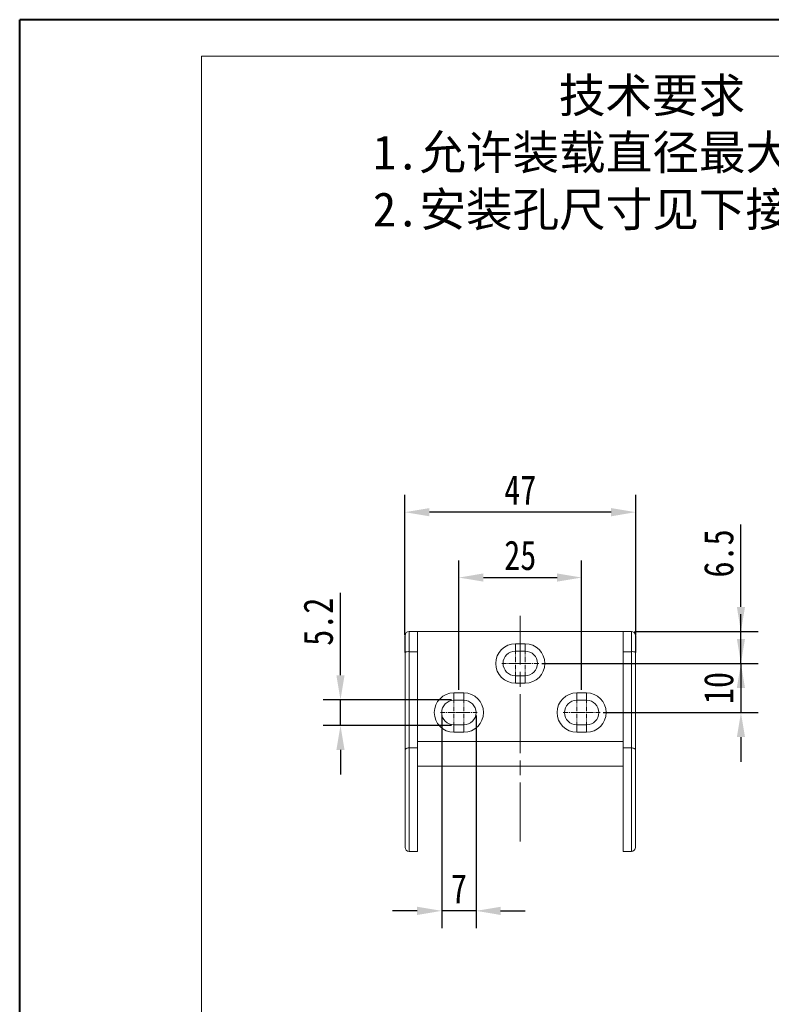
# Model space of a CAD drawing. Header units: millimetres. Extents: x 3292 to 3920, y -521 to -81.
# Tile 5 of 31: x 3292 to 3445, y -282 to -81. Entities that reach past the tile are written whole.
import ezdxf

# ---------------------------------------------------------------- set-up
doc = ezdxf.new("R2010")
doc.units = ezdxf.units.MM
doc.linetypes.add('ACAD_ISO08W100', pattern=[36, 24, -3, 6, -3])
doc.linetypes.add('CENTER', pattern=[0.6, 0.375, -0.075, 0.075, -0.075])
doc.layers.add('中心线', color=1, linetype='CENTER', lineweight=25)
doc.styles.get("Standard").update_dxf_attribs({"font": '仿宋_GB2312.ttf', "width": 0.8})
doc.styles.add('样式 6', font='仿宋_GB2312.ttf')
doc.dimstyles.new('副本 ISO-25.1', dxfattribs={"dimtxt": 6, "dimasz": 5, "dimexe": 3.5, "dimexo": 0.625, "dimgap": 1.5, "dimtad": 1, "dimdsep": 46, "dimtxsty": 'Standard', "dimcen": 2.5, "dimadec": 0, "dimazin": 0, "dimtfac": 1, "dimtmove": 0, "dimatfit": 3, "dimfxl": 0, "dimarcsym": 0})

# ---------------------------------------------------------------- blocks, each defined once
blk = doc.blocks.new('*D298')
at = {"color": 0, "lineweight": -2}
for p, q in [((3439.06, -200.81), (3439.06, -184.04)), ((3417.39, -205.81), (3442.56, -205.81)), ((3439.06, -212.31), (3439.06, -205.81)), ((3398.5, -212.31), (3442.56, -212.31)), ((3439.06, -217.31), (3439.06, -222.31))]:
    blk.add_line(p, q, dxfattribs=at)
at = {"color": 0, "lineweight": 9}
for points in [[(3438.23, -200.81), (3439.89, -200.81), (3439.06, -205.81)], [(3438.23, -217.31), (3439.89, -217.31), (3439.06, -212.31)]]:
    blk.add_solid(points, dxfattribs=at)
at = {"layer": 'Defpoints', "color": 0, "lineweight": 9}
for p in [(3416.76, -205.81), (3439.06, -205.81), (3397.88, -212.31)]:
    blk.add_point(p, dxfattribs=at)
at = {"color": 0, "lineweight": 9, "insert": (3434.56, -189.92), "char_height": 6, "attachment_point": 5, "rotation": 90}
blk.add_mtext('6.5', dxfattribs=at)
blk = doc.blocks.new('*D299')
at = {"color": 0, "lineweight": -2}
for p, q in [((3439.06, -207.31), (3439.06, -202.31)), ((3398.5, -212.31), (3442.56, -212.31)), ((3439.06, -212.31), (3439.06, -222.31)), ((3411, -222.31), (3442.56, -222.31)), ((3439.06, -227.31), (3439.06, -232.31))]:
    blk.add_line(p, q, dxfattribs=at)
at = {"color": 0, "lineweight": 9}
for points in [[(3438.23, -207.31), (3439.89, -207.31), (3439.06, -212.31)], [(3438.23, -227.31), (3439.89, -227.31), (3439.06, -222.31)]]:
    blk.add_solid(points, dxfattribs=at)
at = {"layer": 'Defpoints', "color": 0, "lineweight": 9}
for p in [(3397.88, -212.31), (3410.38, -222.31), (3439.06, -222.31)]:
    blk.add_point(p, dxfattribs=at)
at = {"color": 0, "lineweight": 9, "insert": (3434.56, -217.31), "char_height": 6, "attachment_point": 5, "rotation": 90}
blk.add_mtext('10', dxfattribs=at)
blk = doc.blocks.new('*D300')
at = {"color": 0, "lineweight": -2}
for p, q in [((3378.13, -222.93), (3378.13, -266.16)), ((3385.13, -222.93), (3385.13, -266.16)), ((3373.13, -262.66), (3368.13, -262.66)), ((3385.13, -262.66), (3378.13, -262.66)), ((3390.13, -262.66), (3395.13, -262.66))]:
    blk.add_line(p, q, dxfattribs=at)
at = {"color": 0, "lineweight": 9}
for points in [[(3373.13, -261.83), (3373.13, -263.5), (3378.13, -262.66)], [(3390.13, -261.83), (3390.13, -263.5), (3385.13, -262.66)]]:
    blk.add_solid(points, dxfattribs=at)
at = {"layer": 'Defpoints', "color": 0, "lineweight": 9}
for p in [(3378.13, -222.31), (3385.13, -222.31), (3378.13, -262.66)]:
    blk.add_point(p, dxfattribs=at)
at = {"color": 0, "lineweight": 9, "insert": (3381.63, -258.16), "char_height": 6, "attachment_point": 5}
blk.add_mtext('7', dxfattribs=at)
blk = doc.blocks.new('*D301')
at = {"color": 0, "lineweight": -2}
for p, q in [((3357.52, -214.71), (3357.52, -197.94)), ((3380.1, -219.71), (3354.02, -219.71)), ((3357.52, -224.91), (3357.52, -219.71)), ((3380.1, -224.91), (3354.02, -224.91)), ((3357.52, -229.91), (3357.52, -234.91))]:
    blk.add_line(p, q, dxfattribs=at)
at = {"color": 0, "lineweight": 9}
for points in [[(3356.69, -214.71), (3358.35, -214.71), (3357.52, -219.71)], [(3356.69, -229.91), (3358.35, -229.91), (3357.52, -224.91)]]:
    blk.add_solid(points, dxfattribs=at)
at = {"layer": 'Defpoints', "color": 0, "lineweight": 9}
for p in [(3357.52, -219.71), (3380.73, -219.71), (3380.73, -224.91)]:
    blk.add_point(p, dxfattribs=at)
at = {"color": 0, "lineweight": 9, "insert": (3353.02, -203.82), "char_height": 6, "attachment_point": 5, "rotation": 90}
blk.add_mtext('5.2', dxfattribs=at)
blk = doc.blocks.new('*D316')
at = {"color": 0, "lineweight": -2}
for p, q in [((3370.62, -206.51), (3370.62, -178.02)), ((3417.63, -206.51), (3417.63, -178.02)), ((3412.63, -181.52), (3375.62, -181.52))]:
    blk.add_line(p, q, dxfattribs=at)
at = {"color": 0, "lineweight": 9}
for points in [[(3375.62, -180.69), (3375.62, -182.36), (3370.62, -181.52)], [(3412.63, -180.69), (3412.63, -182.36), (3417.63, -181.52)]]:
    blk.add_solid(points, dxfattribs=at)
at = {"layer": 'Defpoints', "color": 0, "lineweight": 9}
for p in [(3370.62, -181.52), (3370.62, -207.13), (3417.63, -207.13)]:
    blk.add_point(p, dxfattribs=at)
at = {"color": 0, "lineweight": 9, "insert": (3394.13, -177.02), "char_height": 6, "attachment_point": 5}
blk.add_mtext('47', dxfattribs=at)
blk = doc.blocks.new('*D321')
at = {"color": 0, "lineweight": -2}
for p, q in [((3381.63, -217.68), (3381.63, -191.33)), ((3406.63, -217.68), (3406.63, -191.33)), ((3386.63, -194.83), (3401.63, -194.83))]:
    blk.add_line(p, q, dxfattribs=at)
at = {"color": 0, "lineweight": 9}
for points in [[(3386.63, -193.99), (3386.63, -195.66), (3381.63, -194.83)], [(3401.63, -193.99), (3401.63, -195.66), (3406.63, -194.83)]]:
    blk.add_solid(points, dxfattribs=at)
at = {"layer": 'Defpoints', "color": 0, "lineweight": 9}
for p in [(3406.63, -194.83), (3381.63, -218.31), (3406.63, -218.31)]:
    blk.add_point(p, dxfattribs=at)
at = {"color": 0, "lineweight": 9, "insert": (3394.13, -190.33), "char_height": 6, "attachment_point": 5}
blk.add_mtext('25', dxfattribs=at)

msp = doc.modelspace()

# ---------------------------------------------------------------- linework, layer by layer
at = {"color": 7, "lineweight": 40}
for p in [(3292.2, -520.966), (3913.965, -81.289)]:
    msp.add_line(p, (3292.2, -81.289), dxfattribs=at)
at = {"color": 7, "lineweight": 13}
for p in [(3329.21, -513.564), (3906.563, -88.691)]:
    msp.add_line(p, (3329.21, -88.691), dxfattribs=at)
at = {"color": 7, "linetype": 'Continuous', "lineweight": 15}
for p, q in [((3371.49, -205.807), (3371.49, -209.915)), ((3373.201, -205.807), (3371.49, -205.807)), ((3373.201, -205.807), (3373.201, -209.915)), ((3373.201, -205.807), (3415.051, -205.807)), ((3415.051, -205.807), (3416.762, -205.807)), ((3415.051, -209.915), (3415.051, -205.807)), ((3416.762, -209.915), (3416.762, -205.807)), ((3393.126, -208.307), (3395.126, -208.307)), ((3393.126, -208.307), (3393.126, -209.807)), ((3395.126, -209.807), (3395.126, -208.307)), ((3370.69, -210.067), (3370.69, -229.948)), ((3371.49, -209.915), (3371.49, -229.492)), ((3371.49, -209.915), (3373.201, -209.915)), ((3373.201, -209.915), (3373.201, -229.492)), ((3393.126, -209.807), (3395.126, -209.807)), ((3415.051, -209.915), (3416.762, -209.915)), ((3415.051, -229.492), (3415.051, -209.915)), ((3416.762, -229.492), (3416.762, -209.915)), ((3417.562, -229.948), (3417.562, -210.067)), ((3393.126, -214.807), (3393.126, -216.307)), ((3395.126, -214.807), (3393.126, -214.807)), ((3395.126, -216.307), (3393.126, -216.307)), ((3395.126, -216.307), (3395.126, -214.807)), ((3380.626, -218.307), (3382.626, -218.307)), ((3380.626, -218.307), (3380.626, -219.807)), ((3382.626, -219.807), (3382.626, -218.307)), ((3405.626, -218.307), (3407.626, -218.307)), ((3405.626, -218.307), (3405.626, -219.807)), ((3407.626, -219.807), (3407.626, -218.307)), ((3380.626, -219.807), (3382.626, -219.807)), ((3405.626, -219.807), (3407.626, -219.807)), ((3382.626, -224.807), (3380.626, -224.807)), ((3380.626, -224.807), (3380.626, -226.307)), ((3382.626, -226.307), (3380.626, -226.307)), ((3382.626, -226.307), (3382.626, -224.807)), ((3407.626, -224.807), (3405.626, -224.807)), ((3405.626, -224.807), (3405.626, -226.307)), ((3407.626, -226.307), (3405.626, -226.307)), ((3407.626, -226.307), (3407.626, -224.807)), ((3373.201, -228.208), (3415.051, -228.208)), ((3370.69, -229.948), (3370.69, -249.748)), ((3373.201, -229.492), (3371.49, -229.492)), ((3371.49, -229.492), (3371.49, -250.548)), ((3373.201, -229.492), (3373.201, -250.548)), ((3415.051, -250.548), (3415.051, -229.492)), ((3415.051, -229.492), (3416.762, -229.492)), ((3416.762, -250.548), (3416.762, -229.492)), ((3415.051, -233.23), (3373.201, -233.23)), ((3417.562, -249.748), (3417.562, -238.805)), ((3371.49, -250.548), (3373.201, -250.548)), ((3415.051, -250.548), (3416.762, -250.548))]:
    msp.add_line(p, q, dxfattribs=at)
at = {"color": 1, "linetype": 'CENTER', "lineweight": 9, "ltscale": 2.54}
for p, q in [((3393.126, -215.057), (3393.126, -209.557)), ((3395.126, -215.057), (3395.126, -209.557)), ((3390.376, -212.307), (3395.876, -212.307)), ((3392.376, -212.307), (3397.876, -212.307)), ((3380.626, -225.057), (3380.626, -219.557)), ((3382.626, -225.057), (3382.626, -219.557)), ((3405.626, -225.057), (3405.626, -219.557)), ((3407.626, -225.057), (3407.626, -219.557)), ((3377.876, -222.307), (3383.376, -222.307)), ((3379.876, -222.307), (3385.376, -222.307)), ((3402.876, -222.307), (3408.376, -222.307)), ((3404.876, -222.307), (3410.376, -222.307))]:
    msp.add_line(p, q, dxfattribs=at)
at = {"color": 7, "linetype": 'Continuous', "lineweight": 15}
for centre, radius, start, end in [((3371.49, -206.607), 0.8, 90, 180), ((3416.762, -206.607), 0.8, 0, 90), ((3393.126, -212.307), 4, 90, 270), ((3395.126, -212.307), 4, 270, 90), ((3371.297, -211.08), 1.181, 80.60705, 120.93984), ((3393.126, -212.307), 2.5, 90, 270), ((3395.126, -212.307), 2.5, 270, 90), ((3416.955, -211.08), 1.181, 59.06016, 99.39295), ((3380.626, -222.307), 4, 90, 270), ((3382.626, -222.307), 4, 270, 90), ((3405.626, -222.307), 4, 90, 270), ((3407.626, -222.307), 4, 270, 90), ((3380.626, -222.307), 2.5, 90, 270), ((3382.626, -222.307), 2.5, 270, 90), ((3405.626, -222.307), 2.5, 90, 270), ((3407.626, -222.307), 2.5, 270, 90), ((3371.49, -249.748), 0.8, 180, 270), ((3416.762, -249.748), 0.8, 270, 0)]:
    msp.add_arc(centre, radius, start, end, dxfattribs=at)
at = {"color": 7, "linetype": 'Continuous', "lineweight": 9}
for points, knots in [([(3370.625, -206.607), (3370.625, -206.609), (3370.625, -206.615), (3370.625, -206.648), (3370.625, -206.672), (3370.625, -206.787), (3370.625, -206.923), (3370.625, -207.441), (3370.625, -207.937), (3370.625, -208.998), (3370.625, -209.523), (3370.625, -210.067)], [0, 0, 0, 0, 0.07735115, 0.07735115, 0.15470231, 0.15470231, 0.35453542, 0.35453542, 0.71740144, 0.71740144, 1, 1, 1, 1]), ([(3417.627, -210.067), (3417.627, -209.803), (3417.627, -209.542), (3417.627, -209.042), (3417.627, -208.801), (3417.627, -207.893), (3417.627, -207.34), (3417.627, -206.837), (3417.627, -206.721), (3417.627, -206.625), (3417.627, -206.609), (3417.627, -206.607)], [0, 0, 0, 0, 0.1372928, 0.1372928, 0.2745857, 0.2745857, 0.6864162, 0.6864162, 0.8861541, 0.8861541, 1, 1, 1, 1])]:
    msp.add_open_spline(points, degree=3, knots=knots, dxfattribs=at)
at = {"color": 7, "linetype": 'Continuous', "lineweight": 15}
for points, knots in [([(3370.69, -206.607), (3370.69, -206.608), (3370.69, -206.61), (3370.69, -206.625), (3370.69, -206.649), (3370.69, -206.683), (3370.69, -206.727), (3370.69, -206.78), (3370.69, -206.86), (3370.69, -206.979), (3370.69, -207.15), (3370.69, -207.35), (3370.69, -207.58), (3370.69, -207.834), (3370.69, -208.205), (3370.69, -208.712), (3370.69, -209.265), (3370.69, -209.675), (3370.69, -209.905), (3370.69, -210.022), (3370.69, -210.067)], [0, 0, 0, 0, 0.03463202, 0.06926404, 0.10389607, 0.13852809, 0.17316011, 0.20779213, 0.24242416, 0.30682449, 0.37122799, 0.43568199, 0.50012926, 0.56477872, 0.6289359, 0.75770378, 0.87877076, 0.93915991, 0.97689107, 1, 1, 1, 1]), ([(3417.562, -210.067), (3417.562, -210), (3417.562, -209.867), (3417.562, -209.67), (3417.562, -209.476), (3417.562, -209.285), (3417.562, -209.097), (3417.562, -208.914), (3417.562, -208.684), (3417.562, -208.413), (3417.562, -208.112), (3417.562, -207.833), (3417.562, -207.579), (3417.562, -207.35), (3417.562, -207.083), (3417.562, -206.829), (3417.562, -206.676), (3417.562, -206.623), (3417.562, -206.609), (3417.562, -206.608), (3417.562, -206.607)], [0, 0, 0, 0, 0.034632, 0.069264, 0.1038961, 0.1385281, 0.1731601, 0.2077921, 0.2424242, 0.3068245, 0.371228, 0.435682, 0.5001293, 0.5647787, 0.6289359, 0.7577038, 0.8787708, 0.9391599, 0.9768911, 1, 1, 1, 1]), ([(3371.49, -229.492), (3371.38, -229.492), (3371.273, -229.505), (3371.076, -229.552), (3370.987, -229.587), (3370.77, -229.715), (3370.69, -229.832), (3370.69, -229.948)], [0, 0, 0, 0, 0.25, 0.25, 0.5, 0.5, 1, 1, 1, 1]), ([(3416.762, -229.492), (3416.872, -229.492), (3416.98, -229.505), (3417.177, -229.552), (3417.266, -229.587), (3417.483, -229.715), (3417.562, -229.832), (3417.562, -229.948)], [0, 0, 0, 0, 0.25, 0.25, 0.5, 0.5, 1, 1, 1, 1]), ([(3417.562, -238.805), (3417.562, -238.699), (3417.562, -238.487), (3417.562, -238.169), (3417.562, -237.852), (3417.562, -237.43), (3417.562, -236.906), (3417.562, -236.276), (3417.562, -235.65), (3417.562, -234.823), (3417.562, -234.022), (3417.562, -233.257), (3417.562, -232.518), (3417.562, -231.828), (3417.562, -231.265), (3417.562, -230.964), (3417.562, -230.673), (3417.562, -230.33), (3417.562, -230.075), (3417.562, -229.948)], [0, 0, 0, 0, 0.0308123, 0.0616246, 0.0924369, 0.1232494, 0.1848822, 0.2465131, 0.3099941, 0.3732604, 0.5000031, 0.5634841, 0.6267504, 0.7534931, 0.8152131, 0.8482346, 0.8767367, 0.938369, 1, 1, 1, 1])]:
    msp.add_open_spline(points, degree=3, knots=knots, dxfattribs=at)
at = {"layer": '中心线', "linetype": 'ACAD_ISO08W100', "lineweight": 13, "ltscale": 0.5}
msp.add_line((3394.126, -248.543), (3394.126, -202.609), dxfattribs=at)

# ---------------------------------------------------------------- texts
at = {"insert": (3364.123, -93.219), "char_height": 6.9551, "attachment_point": 1, "style": '样式 6'}
msp.add_mtext('        技术要求\\P1.允许装载直径最大{\\fISOCPEUR|b0|i0|c0|p34;%%C}16mm；\\P2.安装孔尺寸见下接头尺寸图。', dxfattribs=at)

# ---------------------------------------------------------------- dimensions: what is measured, and where the dimension line sits
at = {"color": 5, "lineweight": 9}
for base, p1, p2, picture, middle in [((3370.625, -181.524), (3417.627, -207.134), (3370.625, -207.134), '*D316', (3394.126, -177.024)), ((3406.626, -194.825), (3381.626, -218.307), (3406.626, -218.307), '*D321', (3394.126, -190.325)), ((3378.126, -262.664), (3385.126, -222.307), (3378.126, -222.307), '*D300', (3381.626, -258.164))]:
    dim = msp.add_linear_dim(base=base, p1=p1, p2=p2, dimstyle='副本 ISO-25.1', dxfattribs=at)
    dim.commit()
    dim.dimension.update_dxf_attribs({"geometry": picture, "text_midpoint": middle})
dim = msp.add_linear_dim(base=(3439.06, -205.807), p1=(3397.876, -212.307), p2=(3416.762, -205.807), angle=270, text='6.5', dimstyle='副本 ISO-25.1', dxfattribs=at)
dim.commit()
dim.dimension.update_dxf_attribs({"geometry": '*D298', "text_midpoint": (3434.56, -189.922)})
for base, p1, p2, picture, middle in [((3357.519, -219.707), (3380.726, -224.907), (3380.726, -219.707), '*D301', (3353.019, -203.822)), ((3439.06, -222.307), (3397.876, -212.307), (3410.376, -222.307), '*D299', (3434.56, -217.307))]:
    dim = msp.add_linear_dim(base=base, p1=p1, p2=p2, angle=270, dimstyle='副本 ISO-25.1', dxfattribs=at)
    dim.commit()
    dim.dimension.update_dxf_attribs({"geometry": picture, "text_midpoint": middle})

doc.saveas('drawing.dxf')
